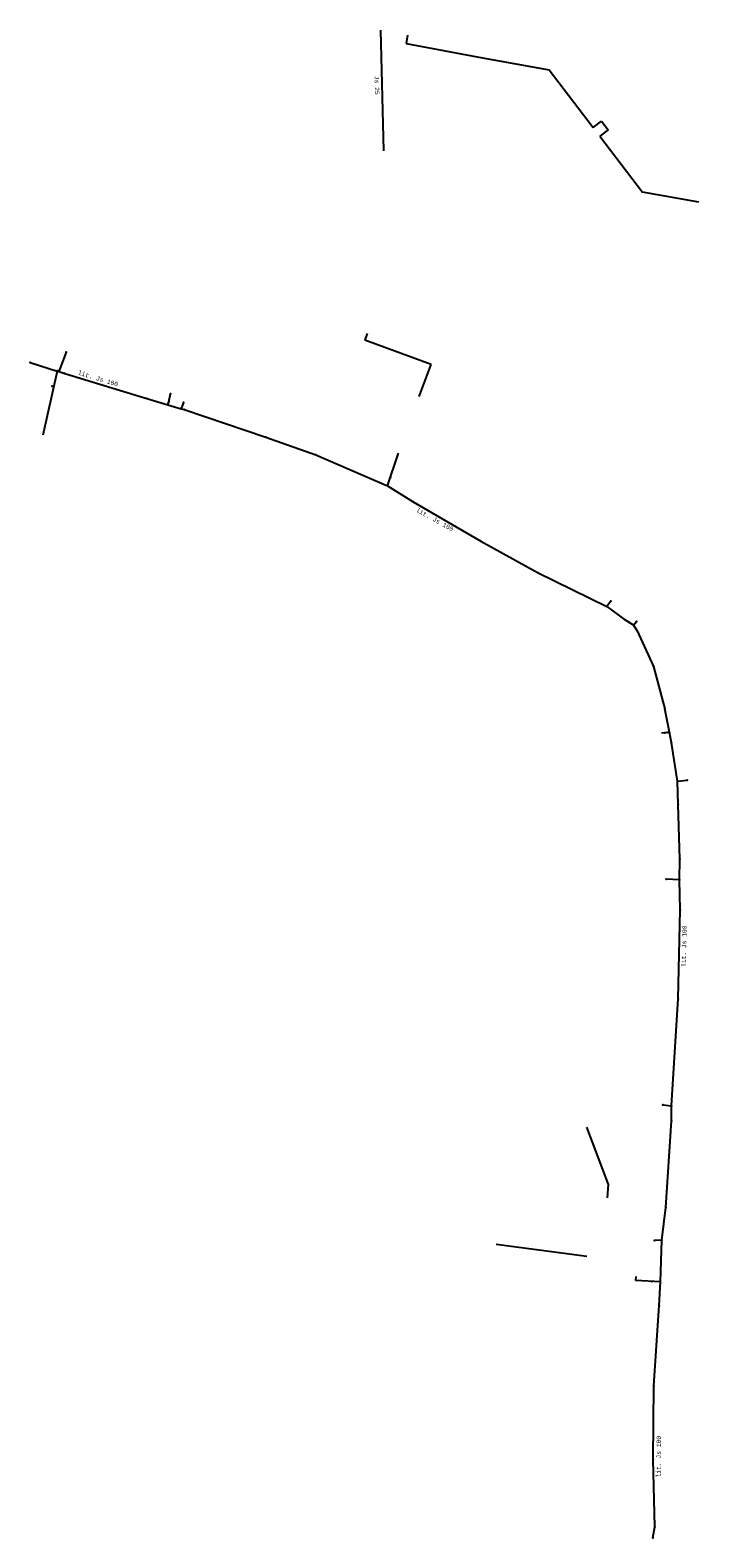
# Model space of a CAD drawing. Extents: x -607869 to -607754, y -1001577 to -1001318.
import ezdxf
from ezdxf.enums import TextEntityAlignment as Align

# ---------------------------------------------------------------- set-up
doc = ezdxf.new("R2010")
doc.units = 0
doc.header["$MEASUREMENT"] = 0
doc.layers.add('vodovod', color=130, linetype='_VODA_PITNA_PODZ')
doc.layers.add('vodovod popis', color=7, linetype='CONTINUOUS')
doc.styles.add('MONOTXT', font='MONOTXT', dxfattribs={"height": 0.2})
doc.linetypes.add('_VODA_PITNA_PODZ', pattern='A,35,-15,[117,cadkon.shx,S=1.25,R=0,X=0,Y=0],-50', length=100)

msp = doc.modelspace()

# ---------------------------------------------------------------- linework, layer by layer
at = {"layer": 'vodovod', "ltscale": 90}
for p, q in [((-607808.84, -1001317.85), (-607808.34, -1001338.58)), ((-607804.18, -1001318.72), (-607804.45, -1001320.16)), ((-607804.45, -1001320.16), (-607791.35, -1001322.62)), ((-607791.35, -1001322.62), (-607779.86, -1001324.69)), ((-607779.86, -1001324.69), (-607772.3, -1001334.58)), ((-607772.3, -1001334.58), (-607770.87, -1001333.48)), ((-607769.72, -1001334.98), (-607771.15, -1001336.08)), ((-607770.87, -1001333.48), (-607769.72, -1001334.98)), ((-607771.15, -1001336.08), (-607763.81, -1001345.67)), ((-607754.16, -1001347.43), (-607763.81, -1001345.67)), ((-607811.13, -1001369.97), (-607811.52, -1001371.11)), ((-607800.16, -1001375.31), (-607811.52, -1001371.11)), ((-607862.85, -1001373.21), (-607864.11, -1001376.55)), ((-607864.37, -1001376.47), (-607866.85, -1001387.48)), ((-607802.21, -1001380.83), (-607800.16, -1001375.31)), ((-607863.08, -1001376.88), (-607848.96, -1001381.18)), ((-607845.35, -1001382.26), (-607845.2, -1001381.76)), ((-607845.2, -1001381.76), (-607844.91, -1001380.38)), ((-607843.08, -1001382.93), (-607843.03, -1001382.75)), ((-607842.68, -1001381.84), (-607843.03, -1001382.75)), ((-607842.58, -1001383.08), (-607828.55, -1001387.83)), ((-607828.55, -1001387.83), (-607819.95, -1001390.85)), ((-607819.95, -1001390.85), (-607807.62, -1001396.17)), ((-607807.62, -1001396.17), (-607805.77, -1001390.57)), ((-607807.62, -1001396.17), (-607803.22, -1001398.95)), ((-607803.22, -1001398.95), (-607791.58, -1001405.7)), ((-607791.58, -1001405.7), (-607781.76, -1001411.11)), ((-607781.76, -1001411.11), (-607769.98, -1001416.92)), ((-607769.3, -1001416.02), (-607769.98, -1001416.92)), ((-607769.98, -1001416.92), (-607766.91, -1001419.17)), ((-607765.38, -1001420.12), (-607766.91, -1001419.17)), ((-607765.38, -1001420.12), (-607764.89, -1001419.51)), ((-607765.38, -1001420.12), (-607764.78, -1001421.11)), ((-607764.78, -1001421.11), (-607761.93, -1001427.2)), ((-607761.93, -1001427.2), (-607760.37, -1001433.22)), ((-607760.37, -1001433.22), (-607759.98, -1001434.48)), ((-607760.55, -1001438.64), (-607759.19, -1001438.54)), ((-607757.83, -1001446.94), (-607758.83, -1001440.37)), ((-607757.83, -1001446.94), (-607756.19, -1001446.79)), ((-607757.73, -1001450.94), (-607757.83, -1001446.94)), ((-607757.41, -1001460.32), (-607757.73, -1001450.94)), ((-607757.49, -1001463.9), (-607757.41, -1001460.32)), ((-607757.49, -1001463.9), (-607759.76, -1001463.78)), ((-607757.34, -1001469.06), (-607757.49, -1001463.9)), ((-607757.72, -1001484.33), (-607757.34, -1001469.06)), ((-607758.84, -1001502.71), (-607757.72, -1001484.33)), ((-607760.33, -1001502.55), (-607758.84, -1001502.71)), ((-607758.84, -1001505.33), (-607758.84, -1001502.71)), ((-607759.85, -1001520.22), (-607758.84, -1001505.33)), ((-607769.65, -1001516.24), (-607773.39, -1001506.38)), ((-607769.83, -1001518.55), (-607769.65, -1001516.24)), ((-607760.54, -1001525.83), (-607759.85, -1001520.22)), ((-607788.95, -1001526.5), (-607773.38, -1001528.59)), ((-607760.54, -1001525.83), (-607761.78, -1001525.87)), ((-607760.72, -1001532.96), (-607760.54, -1001525.83)), ((-607764.98, -1001532.06), (-607765.03, -1001532.74)), ((-607760.72, -1001532.96), (-607765.03, -1001532.74)), ((-607760.97, -1001537.04), (-607760.72, -1001532.96)), ((-607761.9, -1001550.86), (-607760.97, -1001537.04)), ((-607762.02, -1001563.55), (-607761.9, -1001550.86)), ((-607761.72, -1001575.1), (-607762.02, -1001563.55)), ((-607762.09, -1001576.99), (-607761.72, -1001575.1))]:
    msp.add_line(p, q, dxfattribs=at)
at = {"layer": 'vodovod', "ltscale": 10}
for points in [[(-607869.02, -1001374.98), (-607864.37, -1001376.47), (-607864.11, -1001376.55), (-607863.08, -1001376.88)], [(-607848.96, -1001381.18), (-607845.35, -1001382.26), (-607843.08, -1001382.93), (-607842.58, -1001383.08)], [(-607758.83, -1001440.37), (-607759.19, -1001438.54), (-607759.98, -1001434.48)]]:
    msp.add_lwpolyline(points, dxfattribs=at)
at = {"layer": 'vodovod', "ltscale": 0.09}
for p in [(-607862.85, -1001373.21), (-607869.02, -1001374.98), (-607864.34, -1001376.38), (-607864.03, -1001376.33), (-607865.27, -1001379.05), (-607863.08, -1001376.88), (-607848.96, -1001381.18), (-607845.2, -1001381.76), (-607844.91, -1001380.38), (-607843.03, -1001382.75), (-607842.68, -1001381.84), (-607842.58, -1001383.08), (-607828.55, -1001387.83), (-607819.95, -1001390.85), (-607807.11, -1001394.74), (-607807.62, -1001396.17), (-607803.22, -1001398.95), (-607791.58, -1001405.7), (-607781.76, -1001411.11), (-607769.98, -1001416.92), (-607769.3, -1001416.02), (-607766.91, -1001419.17), (-607765.38, -1001420.12), (-607764.89, -1001419.51), (-607764.78, -1001421.11), (-607761.93, -1001427.2), (-607760.37, -1001433.22), (-607759.98, -1001434.48), (-607759.99, -1001438.6), (-607759.48, -1001438.56), (-607758.83, -1001440.37), (-607757.83, -1001446.94), (-607756.19, -1001446.79), (-607757.73, -1001450.94), (-607757.41, -1001460.32), (-607759.76, -1001463.78), (-607757.49, -1001463.9), (-607757.34, -1001469.06), (-607757.72, -1001484.33), (-607760.33, -1001502.55), (-607758.84, -1001502.71), (-607758.84, -1001505.33), (-607759.85, -1001520.22), (-607761.78, -1001525.87), (-607760.54, -1001525.83), (-607762.22, -1001532.92), (-607760.97, -1001537.04), (-607761.9, -1001550.86), (-607762.02, -1001563.55), (-607761.72, -1001575.1), (-607762.09, -1001576.99)]:
    msp.add_point(p, dxfattribs=at)

# ---------------------------------------------------------------- texts
at = {"layer": 'vodovod popis', "style": 'MONOTXT'}
for s, rotation, p in [('Js 25 ', 271.393, (-607809.81, -1001327.66)), ('lit. Js 100', 343.0628, (-607857.47, -1001378.07)), ('lit. Js 100', 331.1489, (-607799.7, -1001402.29)), ('lit. Js 100', 88.5745, (-607756.33, -1001475.31)), ('lit. Js 100', 89.4582, (-607760.7, -1001563.04))]:
    msp.add_text(s, height=0.75, rotation=rotation, dxfattribs=at).set_placement(p, align=Align.CENTER)

doc.saveas('drawing.dxf')
